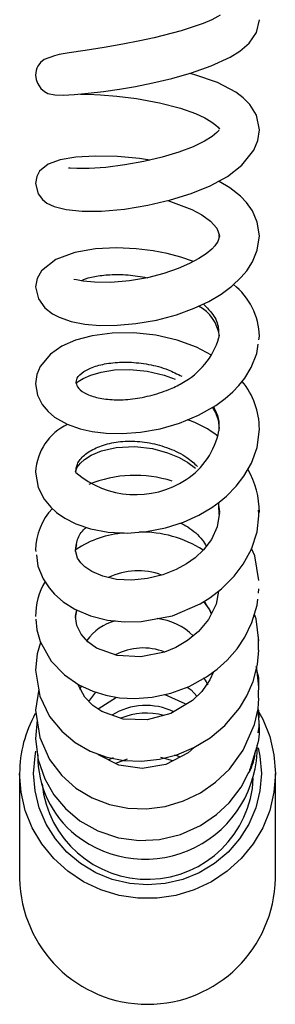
# Model space of a CAD drawing. Header units: millimetres. Extents: x 3915.224 to 3915.274, y 1715.845 to 1716.108.
import ezdxf

# ---------------------------------------------------------------- set-up
doc = ezdxf.new("R2010")
doc.units = ezdxf.units.MM
doc.layers.add('SANINDUSA', color=3, linetype='Continuous')

msp = doc.modelspace()

# ---------------------------------------------------------------- linework, layer by layer
at = {"layer": 'SANINDUSA'}
for p, q in [((3915.262684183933, 1715.927628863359), (3915.262747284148, 1715.928073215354)), ((3915.25758891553, 1715.907271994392), (3915.257748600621, 1715.906132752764)), ((3915.234750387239, 1715.9013847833), (3915.234777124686, 1715.90119741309)), ((3915.239749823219, 1715.901428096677), (3915.239904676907, 1715.902071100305)), ((3915.262638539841, 1715.895991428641), (3915.262692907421, 1715.89651343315)), ((3915.239749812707, 1715.89309940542), (3915.23989567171, 1715.893900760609)), ((3915.235142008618, 1715.884010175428), (3915.234748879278, 1715.881387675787)), ((3915.241425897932, 1715.88248101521), (3915.242288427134, 1715.883623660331)), ((3915.242560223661, 1715.881532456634), (3915.244865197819, 1715.883003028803)), ((3915.262688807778, 1715.880302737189), (3915.262584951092, 1715.881580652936)), ((3915.262593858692, 1715.878552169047), (3915.262746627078, 1715.87957323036)), ((3915.243960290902, 1715.875202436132), (3915.244488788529, 1715.875456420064)), ((3915.246204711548, 1715.87525260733), (3915.244745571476, 1715.874711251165)), ((3915.232748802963, 1715.87346872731), (3915.232748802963, 1715.863334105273)), ((3915.261326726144, 1715.873448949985), (3915.261412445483, 1715.873613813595)), ((3915.264748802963, 1715.863334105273), (3915.264748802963, 1715.87346872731)), ((3915.232748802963, 1715.863334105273), (3915.232748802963, 1715.860358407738)), ((3915.264748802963, 1715.860358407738), (3915.264748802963, 1715.863334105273))]:
    msp.add_line(p, q, dxfattribs=at)
at = {"layer": 'SANINDUSA', "flags": 128}
for points in [[(3915.23475001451, 1715.960707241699), (3915.234812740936, 1715.960162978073), (3915.234969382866, 1715.959694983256), (3915.235411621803, 1715.95902104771), (3915.23585829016, 1715.958643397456), (3915.236294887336, 1715.958414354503), (3915.237147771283, 1715.958215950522), (3915.238175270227, 1715.958195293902), (3915.239596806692, 1715.958265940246), (3915.241320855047, 1715.958422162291), (3915.243236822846, 1715.958657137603), (3915.245244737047, 1715.95895244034), (3915.24726742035, 1715.959294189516), (3915.249423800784, 1715.959716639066), (3915.251778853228, 1715.960268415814), (3915.254254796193, 1715.960975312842), (3915.256725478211, 1715.961842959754), (3915.259079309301, 1715.962919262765), (3915.260305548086, 1715.96368443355), (3915.261467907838, 1715.964704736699), (3915.262373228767, 1715.966027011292), (3915.262748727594, 1715.967612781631)], [(3915.257854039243, 1715.968172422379), (3915.257558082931, 1715.96800497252), (3915.25678131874, 1715.967599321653), (3915.25569720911, 1715.967146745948), (3915.252948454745, 1715.966243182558), (3915.249598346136, 1715.965371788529), (3915.247780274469, 1715.964973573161), (3915.245665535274, 1715.964562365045), (3915.243319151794, 1715.964155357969), (3915.240968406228, 1715.963784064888), (3915.238952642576, 1715.963475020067), (3915.238203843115, 1715.963351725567), (3915.237706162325, 1715.963253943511)], [(3915.237706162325, 1715.963253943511), (3915.237110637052, 1715.963107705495), (3915.235837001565, 1715.962630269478), (3915.23536068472, 1715.96227632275), (3915.23502711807, 1715.96182079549), (3915.234909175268, 1715.961561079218), (3915.234823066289, 1715.961284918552), (3915.234769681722, 1715.960996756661), (3915.234751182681, 1715.960701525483)], [(3915.262747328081, 1715.95386610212), (3915.262370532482, 1715.955698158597), (3915.261567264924, 1715.95700950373), (3915.260714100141, 1715.95787252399), (3915.259795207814, 1715.95855827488), (3915.257488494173, 1715.959758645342), (3915.254678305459, 1715.960742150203), (3915.254017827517, 1715.960907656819)], [(3915.240357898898, 1715.95833490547), (3915.241315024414, 1715.958318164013), (3915.242882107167, 1715.958244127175), (3915.244902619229, 1715.958073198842), (3915.247390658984, 1715.957755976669), (3915.250234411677, 1715.957243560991), (3915.252893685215, 1715.956565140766), (3915.254750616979, 1715.955905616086), (3915.255906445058, 1715.955365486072), (3915.256665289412, 1715.954915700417), (3915.256984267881, 1715.954696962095), (3915.2573111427, 1715.954455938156), (3915.257607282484, 1715.954197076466), (3915.257747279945, 1715.953943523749)], [(3915.234750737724, 1715.947160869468), (3915.23506870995, 1715.945883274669), (3915.23560810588, 1715.945145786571), (3915.236158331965, 1715.944707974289), (3915.237069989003, 1715.9442757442), (3915.238566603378, 1715.94391012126), (3915.240559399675, 1715.943714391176), (3915.243011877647, 1715.943718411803), (3915.245870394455, 1715.943963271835), (3915.248807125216, 1715.944435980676), (3915.25163475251, 1715.945100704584), (3915.254233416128, 1715.945913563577), (3915.256611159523, 1715.946882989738), (3915.258759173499, 1715.948053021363), (3915.260569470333, 1715.949453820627), (3915.262055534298, 1715.95134190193), (3915.262552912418, 1715.952535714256), (3915.2627464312, 1715.953875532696)], [(3915.257723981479, 1715.953816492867), (3915.25769703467, 1715.953811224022), (3915.257431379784, 1715.953519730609), (3915.256861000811, 1715.953044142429), (3915.255884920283, 1715.952429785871), (3915.25446490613, 1715.951742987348), (3915.252679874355, 1715.951067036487), (3915.250596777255, 1715.950446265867), (3915.248303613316, 1715.949911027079), (3915.245907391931, 1715.949479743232), (3915.243552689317, 1715.949177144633), (3915.241433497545, 1715.949033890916), (3915.239918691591, 1715.949033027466), (3915.239059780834, 1715.949075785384), (3915.238861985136, 1715.949053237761)], [(3915.24902917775, 1715.95008037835), (3915.247761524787, 1715.950276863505), (3915.244976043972, 1715.950526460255), (3915.242187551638, 1715.950591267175), (3915.239774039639, 1715.950452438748), (3915.23782423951, 1715.950122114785), (3915.236324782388, 1715.949581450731), (3915.235252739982, 1715.948698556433), (3915.234893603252, 1715.948013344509), (3915.23474891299, 1715.947157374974)], [(3915.262748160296, 1715.940607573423), (3915.262490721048, 1715.942347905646), (3915.261881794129, 1715.943743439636), (3915.261127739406, 1715.944803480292), (3915.26038437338, 1715.945573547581), (3915.259060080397, 1715.946613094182), (3915.257725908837, 1715.947415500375), (3915.257653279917, 1715.947450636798)], [(3915.251300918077, 1715.945022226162), (3915.254316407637, 1715.943914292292), (3915.255558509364, 1715.943240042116), (3915.256616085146, 1715.942469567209), (3915.257424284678, 1715.941574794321), (3915.257748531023, 1715.940672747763)], [(3915.234748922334, 1715.934237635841), (3915.235110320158, 1715.932745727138), (3915.235918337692, 1715.931631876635), (3915.236847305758, 1715.930896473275), (3915.237685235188, 1715.930451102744), (3915.239186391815, 1715.929928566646), (3915.240897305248, 1715.929590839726), (3915.242803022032, 1715.929434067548), (3915.244939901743, 1715.929453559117), (3915.247307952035, 1715.929666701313), (3915.249856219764, 1715.930104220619), (3915.25238766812, 1715.930770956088), (3915.254586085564, 1715.931573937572), (3915.256422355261, 1715.93243987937), (3915.257948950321, 1715.933340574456), (3915.25929691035, 1715.934332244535), (3915.260478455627, 1715.935440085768), (3915.261161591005, 1715.936254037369), (3915.261885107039, 1715.937379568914), (3915.262487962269, 1715.938836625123), (3915.262748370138, 1715.940610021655)], [(3915.257748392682, 1715.940566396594), (3915.257565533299, 1715.939900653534), (3915.257192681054, 1715.939368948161), (3915.256806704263, 1715.938972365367), (3915.256101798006, 1715.938388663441), (3915.255188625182, 1715.937784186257), (3915.254013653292, 1715.937153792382), (3915.252567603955, 1715.936524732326), (3915.250811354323, 1715.93591945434), (3915.24876053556, 1715.935394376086), (3915.246496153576, 1715.935011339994), (3915.244158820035, 1715.934812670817), (3915.242118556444, 1715.934816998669), (3915.240679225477, 1715.934953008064), (3915.239843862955, 1715.935107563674), (3915.239533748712, 1715.935152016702)], [(3915.254488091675, 1715.937408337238), (3915.252911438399, 1715.937953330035), (3915.251200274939, 1715.938401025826), (3915.249454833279, 1715.938740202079), (3915.247330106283, 1715.939006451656), (3915.244881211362, 1715.939120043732), (3915.242239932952, 1715.93899121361), (3915.239643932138, 1715.938536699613), (3915.237284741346, 1715.937667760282), (3915.235483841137, 1715.93625059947), (3915.234945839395, 1715.935310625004), (3915.23475077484, 1715.934242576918)], [(3915.256755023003, 1715.925732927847), (3915.254895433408, 1715.926709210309), (3915.252448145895, 1715.927607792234), (3915.249804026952, 1715.928215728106), (3915.24705069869, 1715.928507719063), (3915.244306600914, 1715.928473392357), (3915.241836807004, 1715.92813946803), (3915.239745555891, 1715.927573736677), (3915.238042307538, 1715.926828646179), (3915.236589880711, 1715.925839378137), (3915.235324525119, 1715.924306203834), (3915.234910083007, 1715.923296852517), (3915.234749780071, 1715.922141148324)], [(3915.234751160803, 1715.922149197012), (3915.234984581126, 1715.920740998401), (3915.235559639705, 1715.919573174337), (3915.236311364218, 1715.918663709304), (3915.237110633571, 1715.917988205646), (3915.23870444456, 1715.917084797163), (3915.2403063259, 1715.916515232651), (3915.241828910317, 1715.916174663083), (3915.243557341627, 1715.915964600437), (3915.245575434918, 1715.915915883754), (3915.247866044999, 1715.916085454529), (3915.250313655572, 1715.916523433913), (3915.252753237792, 1715.917237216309), (3915.255112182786, 1715.918220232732), (3915.257283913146, 1715.919451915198), (3915.258463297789, 1715.920303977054), (3915.259410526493, 1715.921123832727), (3915.26019171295, 1715.921930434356), (3915.260924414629, 1715.922845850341), (3915.261739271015, 1715.924163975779), (3915.262440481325, 1715.925912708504), (3915.262607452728, 1715.92708852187)], [(3915.239811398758, 1715.922193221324), (3915.240085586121, 1715.922416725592), (3915.240688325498, 1715.922801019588), (3915.241637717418, 1715.923226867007), (3915.242945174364, 1715.923608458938), (3915.244598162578, 1715.923869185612), (3915.246551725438, 1715.923926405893), (3915.248716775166, 1715.923715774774), (3915.250818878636, 1715.92323172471), (3915.252200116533, 1715.92271947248)], [(3915.234749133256, 1715.911124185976), (3915.235084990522, 1715.909209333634), (3915.235830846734, 1715.907749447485), (3915.236664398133, 1715.906729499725), (3915.237368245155, 1715.90608559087), (3915.238399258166, 1715.905356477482), (3915.239769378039, 1715.904645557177), (3915.241601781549, 1715.90401177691), (3915.243841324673, 1715.903597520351), (3915.246203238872, 1715.903488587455), (3915.248607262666, 1715.903675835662), (3915.250986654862, 1715.904145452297), (3915.253243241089, 1715.904870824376), (3915.255188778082, 1715.905754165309), (3915.256806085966, 1715.906711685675), (3915.257710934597, 1715.907359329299), (3915.258629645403, 1715.908123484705), (3915.259830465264, 1715.909339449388), (3915.260818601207, 1715.910611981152), (3915.261751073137, 1715.912228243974), (3915.262460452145, 1715.914196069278), (3915.26274879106, 1715.91649274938)], [(3915.239749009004, 1715.911175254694), (3915.23993737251, 1715.911727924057), (3915.240343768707, 1715.912243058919), (3915.240854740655, 1715.912687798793), (3915.241694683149, 1715.913214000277), (3915.242995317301, 1715.913754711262), (3915.244832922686, 1715.914172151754), (3915.247160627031, 1715.914294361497), (3915.249390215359, 1715.914042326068), (3915.251259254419, 1715.913538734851), (3915.252716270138, 1715.912925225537), (3915.253793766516, 1715.912319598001), (3915.254767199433, 1715.911618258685)], [(3915.257747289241, 1715.906051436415), (3915.257474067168, 1715.904289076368), (3915.256753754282, 1715.902709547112), (3915.255757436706, 1715.901399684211), (3915.254693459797, 1715.900414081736), (3915.253641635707, 1715.899666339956), (3915.252316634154, 1715.898939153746), (3915.250666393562, 1715.898284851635), (3915.248745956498, 1715.897808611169), (3915.246777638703, 1715.897614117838), (3915.244882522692, 1715.897714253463), (3915.243163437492, 1715.898097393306), (3915.241783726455, 1715.898685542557), (3915.240899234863, 1715.899278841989), (3915.240402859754, 1715.899759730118), (3915.239995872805, 1715.900354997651), (3915.239750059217, 1715.9013414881)], [(3915.234837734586, 1715.900772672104), (3915.235038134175, 1715.899368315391), (3915.235692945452, 1715.89779035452), (3915.236452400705, 1715.896645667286), (3915.237122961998, 1715.895883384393), (3915.238208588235, 1715.894930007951), (3915.239668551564, 1715.8939982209), (3915.241600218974, 1715.893169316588), (3915.243738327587, 1715.892626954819), (3915.245878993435, 1715.892396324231), (3915.247957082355, 1715.892433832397), (3915.251858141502, 1715.893180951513), (3915.255329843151, 1715.894675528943), (3915.256536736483, 1715.895421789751), (3915.257992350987, 1715.896531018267), (3915.259577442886, 1715.898095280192), (3915.260737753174, 1715.899618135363), (3915.261747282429, 1715.901467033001), (3915.262470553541, 1715.903636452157), (3915.262699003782, 1715.905649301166)], [(3915.262666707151, 1715.897567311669), (3915.26219479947, 1715.900656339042), (3915.261779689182, 1715.901564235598)], [(3915.257619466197, 1715.896246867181), (3915.257340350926, 1715.894610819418), (3915.256375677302, 1715.892689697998), (3915.255143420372, 1715.891216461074), (3915.253739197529, 1715.890062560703), (3915.252283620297, 1715.889211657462), (3915.250863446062, 1715.888626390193), (3915.247895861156, 1715.888029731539), (3915.244963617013, 1715.888194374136), (3915.242349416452, 1715.889142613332), (3915.241270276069, 1715.889923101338), (3915.240437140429, 1715.890874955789), (3915.239924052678, 1715.891935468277), (3915.239748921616, 1715.893050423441), (3915.239748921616, 1715.893050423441)], [(3915.234781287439, 1715.892731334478), (3915.234905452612, 1715.891420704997), (3915.235325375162, 1715.889941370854), (3915.236685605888, 1715.887511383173), (3915.238369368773, 1715.885772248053), (3915.240137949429, 1715.884563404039), (3915.241897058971, 1715.883743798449), (3915.243537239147, 1715.883240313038), (3915.245234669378, 1715.882937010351), (3915.2471732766, 1715.882828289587), (3915.249335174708, 1715.882988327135), (3915.251666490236, 1715.883489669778), (3915.253968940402, 1715.884343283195), (3915.256137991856, 1715.885538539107), (3915.257477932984, 1715.886516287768), (3915.258709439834, 1715.887630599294), (3915.259951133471, 1715.889054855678), (3915.260925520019, 1715.890505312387), (3915.261818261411, 1715.892318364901), (3915.262483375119, 1715.894501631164), (3915.262558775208, 1715.89522557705)], [(3915.255748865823, 1715.894934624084), (3915.256509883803, 1715.893921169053), (3915.25673747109, 1715.893410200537)], [(3915.262682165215, 1715.890026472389), (3915.262336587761, 1715.892783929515), (3915.2621286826, 1715.893337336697)], [(3915.234749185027, 1715.886382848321), (3915.235271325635, 1715.883136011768), (3915.236503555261, 1715.880584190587), (3915.23801414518, 1715.878735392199), (3915.239692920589, 1715.877344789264), (3915.241590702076, 1715.876273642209), (3915.243639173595, 1715.875529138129), (3915.245784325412, 1715.875109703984), (3915.247998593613, 1715.875014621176), (3915.25023000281, 1715.875245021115), (3915.252426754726, 1715.875804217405), (3915.254559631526, 1715.876699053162), (3915.25657634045, 1715.877922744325), (3915.258410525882, 1715.879463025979), (3915.260249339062, 1715.88164706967), (3915.261162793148, 1715.883155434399), (3915.261957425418, 1715.88497147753), (3915.262526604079, 1715.887096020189), (3915.262689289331, 1715.888858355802)], [(3915.235376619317, 1715.889849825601), (3915.23495527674, 1715.888431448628), (3915.234751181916, 1715.886368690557)], [(3915.262682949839, 1715.884252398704), (3915.262432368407, 1715.886593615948), (3915.262360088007, 1715.886818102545)], [(3915.256991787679, 1715.886161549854), (3915.25656158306, 1715.885164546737), (3915.255536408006, 1715.883730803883), (3915.254388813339, 1715.882604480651), (3915.251686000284, 1715.880955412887), (3915.248693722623, 1715.880162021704), (3915.245702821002, 1715.880258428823), (3915.243033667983, 1715.881208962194), (3915.24192004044, 1715.881969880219), (3915.240910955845, 1715.883013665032), (3915.240094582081, 1715.884472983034), (3915.240069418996, 1715.884610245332)], [(3915.253696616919, 1715.884242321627), (3915.254225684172, 1715.883917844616), (3915.254940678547, 1715.883146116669)], [(3915.234751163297, 1715.881395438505), (3915.235267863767, 1715.877955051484), (3915.236498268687, 1715.875228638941), (3915.238025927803, 1715.873214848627), (3915.239794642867, 1715.871646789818), (3915.241803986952, 1715.87043245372), (3915.243978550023, 1715.869594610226), (3915.246267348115, 1715.869135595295), (3915.248623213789, 1715.869056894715), (3915.250980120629, 1715.869367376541), (3915.253258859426, 1715.870051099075), (3915.255370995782, 1715.871066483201), (3915.257267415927, 1715.87237199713), (3915.258997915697, 1715.874009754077), (3915.26073411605, 1715.876369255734), (3915.262148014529, 1715.879594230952), (3915.262585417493, 1715.881529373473), (3915.262688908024, 1715.882889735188)], [(3915.250936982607, 1715.883332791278), (3915.253416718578, 1715.882205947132), (3915.253542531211, 1715.882088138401)], [(3915.262686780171, 1715.881140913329), (3915.263164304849, 1715.88024755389), (3915.264037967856, 1715.878073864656), (3915.264570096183, 1715.875797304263), (3915.264748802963, 1715.87346872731), (3915.264570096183, 1715.871140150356), (3915.264037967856, 1715.868863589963), (3915.263164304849, 1715.866689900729), (3915.261968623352, 1715.86466763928), (3915.260477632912, 1715.862841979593), (3915.258724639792, 1715.86125370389), (3915.256748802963, 1715.859938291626), (3915.254594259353, 1715.858925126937), (3915.252309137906, 1715.858236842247), (3915.24994448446, 1715.857888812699), (3915.247553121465, 1715.857888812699), (3915.245188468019, 1715.858236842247), (3915.242903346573, 1715.858925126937), (3915.240748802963, 1715.859938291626), (3915.238772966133, 1715.86125370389), (3915.237019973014, 1715.862841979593), (3915.235528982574, 1715.86466763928), (3915.234333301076, 1715.866689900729), (3915.23345963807, 1715.868863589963), (3915.232927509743, 1715.871140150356), (3915.232748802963, 1715.87346872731), (3915.232748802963, 1715.87346872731)], [(3915.23494256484, 1715.880160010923), (3915.234751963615, 1715.877786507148), (3915.235082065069, 1715.87519457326), (3915.23589770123, 1715.872818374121), (3915.237045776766, 1715.87081363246), (3915.238493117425, 1715.869081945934), (3915.240291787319, 1715.867568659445), (3915.242537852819, 1715.866298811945), (3915.245110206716, 1715.865442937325), (3915.247702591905, 1715.865099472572), (3915.250261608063, 1715.865227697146), (3915.252883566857, 1715.865853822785), (3915.255394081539, 1715.866982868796), (3915.257398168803, 1715.868353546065), (3915.258952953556, 1715.869819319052), (3915.260454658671, 1715.871771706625), (3915.261326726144, 1715.873448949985)], [(3915.262614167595, 1715.87667985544), (3915.262823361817, 1715.875645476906), (3915.262998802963, 1715.87346872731), (3915.262823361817, 1715.871291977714), (3915.26230135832, 1715.869168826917), (3915.261445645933, 1715.867151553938), (3915.260277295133, 1715.865289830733), (3915.258825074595, 1715.863629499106), (3915.257124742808, 1715.862211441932), (3915.255218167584, 1715.861070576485), (3915.253152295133, 1715.860234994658), (3915.25097799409, 1715.85972527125), (3915.248748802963, 1715.859553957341), (3915.246519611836, 1715.85972527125), (3915.244345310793, 1715.860234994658), (3915.242279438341, 1715.861070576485), (3915.240372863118, 1715.862211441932), (3915.238672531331, 1715.863629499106), (3915.237220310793, 1715.865289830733), (3915.236051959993, 1715.867151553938), (3915.235196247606, 1715.869168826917), (3915.23467424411, 1715.871291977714), (3915.234498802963, 1715.87346872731), (3915.234498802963, 1715.87346872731)], [(3915.254603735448, 1715.876725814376), (3915.253844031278, 1715.87606079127), (3915.25105436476, 1715.874604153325), (3915.248070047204, 1715.874088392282), (3915.245168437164, 1715.874491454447), (3915.242622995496, 1715.875780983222), (3915.242520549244, 1715.875874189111)], [(3915.234498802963, 1715.87346872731), (3915.23467424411, 1715.875645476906), (3915.23479074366, 1715.876270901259)], [(3915.251893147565, 1715.875063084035), (3915.251645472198, 1715.87514664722), (3915.25043757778, 1715.875449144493)], [(3915.252110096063, 1715.875808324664), (3915.252304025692, 1715.875740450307), (3915.252817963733, 1715.875539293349)], [(3915.262053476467, 1715.87524799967), (3915.262120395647, 1715.875387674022), (3915.262254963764, 1715.876287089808)], [(3915.261412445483, 1715.873613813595), (3915.261670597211, 1715.874110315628), (3915.261847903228, 1715.874625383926)]]:
    msp.add_lwpolyline(points, dxfattribs=at)
at = {"layer": 'SANINDUSA'}
for centre, radius, start, end in [((3915.254372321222, 1715.927903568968), 0.008375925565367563, 1.158197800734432, 52.23248571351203), ((3915.252824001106, 1715.927438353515), 0.004972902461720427, 8.056332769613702, 62.19239423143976), ((3915.248503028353, 1715.930652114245), 0.009586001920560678, 298.3329281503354, 343.4620456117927), ((3915.253487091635, 1715.916502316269), 0.009261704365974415, 359.9408162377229, 39.85165735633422), ((3915.253176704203, 1715.916524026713), 0.004571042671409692, 0.2418051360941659, 36.09926445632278), ((3915.241669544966, 1715.91080008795), 0.006928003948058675, 115.0823383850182, 177.1916582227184), ((3915.249892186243, 1715.905954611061), 0.01230871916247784, 51.19984916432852, 71.79647414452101), ((3915.248398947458, 1715.918104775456), 0.009466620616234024, 303.0950924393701, 348.8327214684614), ((3915.247268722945, 1715.919801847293), 0.01150552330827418, 229.4205782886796, 303.1957382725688), ((3915.251962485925, 1715.906081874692), 0.01078396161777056, 0.009564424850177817, 29.92464475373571), ((3915.247191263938, 1715.895544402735), 0.01516424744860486, 72.16851816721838, 112.3760819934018), ((3915.242383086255, 1715.901307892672), 0.007632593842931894, 136.4945059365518, 179.5262685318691), ((3915.246735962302, 1715.890967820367), 0.01256974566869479, 94.09730709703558, 123.4543019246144), ((3915.248067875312, 1715.889427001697), 0.01418280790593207, 57.33759561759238, 91.4965693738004), ((3915.247543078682, 1715.890493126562), 0.0083056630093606, 69.01530629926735, 116.2740188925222), ((3915.24284650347, 1715.89322659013), 0.008098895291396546, 148.6807163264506, 181.0586099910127), ((3915.246417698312, 1715.886217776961), 0.006530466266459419, 105.1286912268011, 143.8696364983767), ((3915.24913019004, 1715.88526763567), 0.007591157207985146, 45.29690455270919, 83.82844957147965), ((3915.248196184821, 1715.881610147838), 0.007534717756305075, 68.95450524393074, 117.5941681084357), ((3915.248554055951, 1715.873766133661), 0.008201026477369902, 64.71676106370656, 121.4122594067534), ((3915.248094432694, 1715.873457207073), 0.01534563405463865, 150.7472345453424, 179.9569870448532), ((3915.248602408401, 1715.872649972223), 0.008355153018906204, 74.87706102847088, 112.5447805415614), ((3915.248440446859, 1715.876815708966), 0.01404596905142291, 231.9281697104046, 0.9351855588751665), ((3915.247726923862, 1715.875689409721), 0.01272000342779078, 179.5831143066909, 231.3298930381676), ((3915.248742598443, 1715.873518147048), 0.0132661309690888, 185.8769665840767, 357.2244072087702), ((3915.248748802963, 1715.860643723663), 0.01600254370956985, 181.0216041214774, 358.9783958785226)]:
    msp.add_arc(centre, radius, start, end, dxfattribs=at)
for points in [[(3915.257675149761, 1715.940730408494), (3915.25770320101, 1715.940502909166)], [(3915.257665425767, 1715.928244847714), (3915.257692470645, 1715.927923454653)], [(3915.257624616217, 1715.907297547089), (3915.257677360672, 1715.905834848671)], [(3915.262613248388, 1715.906356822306), (3915.262639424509, 1715.905681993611)], [(3915.255845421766, 1715.894994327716), (3915.25677170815, 1715.893478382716)], [(3915.239750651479, 1715.892955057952), (3915.239907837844, 1715.893895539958)], [(3915.262613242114, 1715.89057642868), (3915.262615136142, 1715.890001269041)], [(3915.262615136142, 1715.890001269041), (3915.262618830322, 1715.888879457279)], [(3915.240291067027, 1715.883988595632), (3915.240496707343, 1715.884396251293)], [(3915.262623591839, 1715.884240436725), (3915.26260944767, 1715.88290270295)], [(3915.262386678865, 1715.876721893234), (3915.261445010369, 1715.873613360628)]]:
    msp.add_open_spline(points, degree=1, dxfattribs=at)
for points, knots in [([(3915.24047830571, 1715.934990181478), (3915.240556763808, 1715.935044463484), (3915.24088299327, 1715.935270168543), (3915.242087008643, 1715.935574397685), (3915.243983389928, 1715.935814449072), (3915.246277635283, 1715.935797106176), (3915.247921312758, 1715.935526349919), (3915.24874176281, 1715.935391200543)], [0, 0, 0, 0, 0.07343624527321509, 0.3053485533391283, 0.5371425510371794, 0.768962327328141, 1, 1, 1, 1]), ([(3915.255732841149, 1715.932114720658), (3915.256098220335, 1715.931754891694), (3915.256961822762, 1715.930904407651), (3915.257595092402, 1715.929673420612), (3915.257626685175, 1715.928841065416), (3915.25763607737, 1715.928593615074)], [0, 0, 0, 0, 0.3400833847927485, 0.8038138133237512, 0.9999999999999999, 0.9999999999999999, 0.9999999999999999, 0.9999999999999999]), ([(3915.239818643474, 1715.92219841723), (3915.239834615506, 1715.922410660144), (3915.239872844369, 1715.922918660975), (3915.240707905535, 1715.92368907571), (3915.242145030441, 1715.924366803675), (3915.244101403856, 1715.924791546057), (3915.246402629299, 1715.924900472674), (3915.248876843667, 1715.924628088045), (3915.251178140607, 1715.924040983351), (3915.252470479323, 1715.923369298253), (3915.253030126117, 1715.923078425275)], [0, 0, 0, 0, 0.09592435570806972, 0.2295937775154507, 0.363332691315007, 0.4970411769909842, 0.6306964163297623, 0.7642919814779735, 0.8979267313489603, 1, 1, 1, 1]), ([(3915.239811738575, 1715.922402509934), (3915.239842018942, 1715.922191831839), (3915.239914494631, 1715.921687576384), (3915.240799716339, 1715.92097536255), (3915.242279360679, 1715.920396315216), (3915.244259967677, 1715.920104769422), (3915.246563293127, 1715.920151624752), (3915.249013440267, 1715.920590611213), (3915.251269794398, 1715.921331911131), (3915.252528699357, 1715.92190834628), (3915.25305248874, 1715.922214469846)], [0, 0, 0, 0, 0.09592435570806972, 0.2295937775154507, 0.363332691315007, 0.4970411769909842, 0.6306964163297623, 0.7642919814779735, 0.8979267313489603, 1, 1, 1, 1]), ([(3915.256999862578, 1715.919290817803), (3915.257241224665, 1715.918808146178), (3915.257726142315, 1715.917838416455), (3915.257699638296, 1715.916795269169), (3915.257686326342, 1715.916271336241)], [0, 0, 0, 0, 0.4977383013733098, 1, 1, 1, 1]), ([(3915.239784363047, 1715.911063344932), (3915.239809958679, 1715.911417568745), (3915.239864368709, 1715.912170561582), (3915.24076276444, 1715.913251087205), (3915.242237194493, 1715.914190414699), (3915.244215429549, 1715.914829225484), (3915.24652750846, 1715.915049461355), (3915.249012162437, 1715.914830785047), (3915.251464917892, 1715.914140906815), (3915.253557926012, 1715.913134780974), (3915.254583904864, 1715.912206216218), (3915.255014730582, 1715.911816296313)], [0, 0, 0, 0, 0.103237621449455, 0.2194578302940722, 0.3355405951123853, 0.4516155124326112, 0.5677691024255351, 0.6838793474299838, 0.7999428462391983, 0.9159926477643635, 1, 1, 1, 1]), ([(3915.2528695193, 1715.90475069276), (3915.253176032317, 1715.904593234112), (3915.254230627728, 1715.904051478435), (3915.255370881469, 1715.903045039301), (3915.255948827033, 1715.902112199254), (3915.256106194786, 1715.901858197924)], [0, 0, 0, 0, 0.2296828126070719, 0.7902517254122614, 1, 1, 1, 1]), ([(3915.239754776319, 1715.90119445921), (3915.239802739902, 1715.901690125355), (3915.239898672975, 1715.902681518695), (3915.240466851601, 1715.903727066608), (3915.241031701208, 1715.904144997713), (3915.241090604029, 1715.904188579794)], [0, 0, 0, 0, 0.4724650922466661, 0.9449883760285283, 0.9999999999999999, 0.9999999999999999, 0.9999999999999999, 0.9999999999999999]), ([(3915.262352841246, 1715.886447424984), (3915.262470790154, 1715.886103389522), (3915.262716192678, 1715.885387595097), (3915.262655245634, 1715.884632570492), (3915.262623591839, 1715.884240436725)], [0, 0, 0, 0, 0.4806344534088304, 1, 1, 1, 1]), ([(3915.255722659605, 1715.88542598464), (3915.255767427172, 1715.885382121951), (3915.256021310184, 1715.885133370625), (3915.256163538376, 1715.884800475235), (3915.25628068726, 1715.884526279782)], [0, 0, 0, 0, 0.1763314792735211, 1, 1, 1, 1]), ([(3915.262569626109, 1715.881528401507), (3915.262605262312, 1715.881407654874), (3915.262723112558, 1715.881008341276), (3915.26267350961, 1715.880590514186), (3915.262638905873, 1715.880299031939)], [0, 0, 0, 0, 0.3023854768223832, 1, 1, 1, 1]), ([(3915.262638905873, 1715.880299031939), (3915.262723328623, 1715.879281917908), (3915.262824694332, 1715.878060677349), (3915.262449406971, 1715.876913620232), (3915.262386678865, 1715.876721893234)], [0, 0, 0, 0, 0.8328531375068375, 1, 1, 1, 1]), ([(3915.262055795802, 1715.875246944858), (3915.262014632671, 1715.875089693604), (3915.261867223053, 1715.874526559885), (3915.26162186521, 1715.873995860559), (3915.261445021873, 1715.873613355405)], [0, 0, 0, 0, 0.2792431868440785, 1, 1, 1, 1])]:
    msp.add_open_spline(points, degree=3, knots=knots, dxfattribs=at)

doc.saveas('drawing.dxf')
